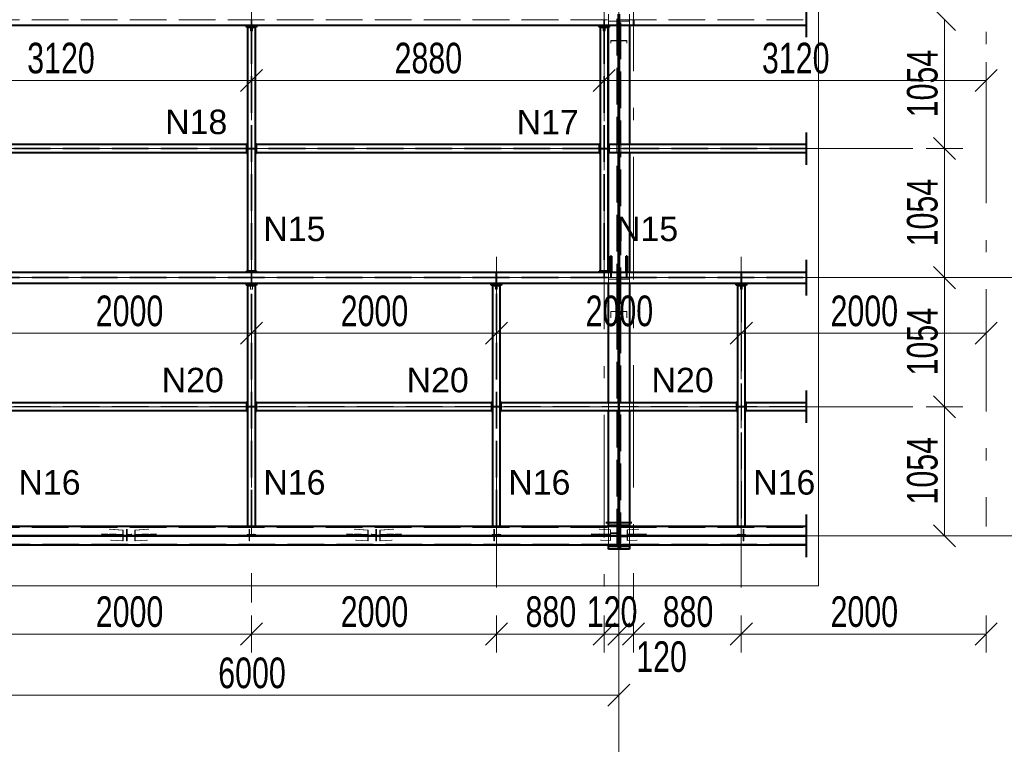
# Model space of a CAD drawing. Header units: metres. Extents: x 217 to 322, y -6 to 53.
# Tile 29 of 39: x 259 to 267, y 37 to 43. Entities that reach past the tile are written whole.
import ezdxf

# ---------------------------------------------------------------- set-up
doc = ezdxf.new("R2010")
doc.units = ezdxf.units.M
for name, pattern in [('__RA_15', [1.7, 1, -0.3, 0.1, -0.3]), ('__RA_2', [0.4, 0.3, -0.1]), ('__RA_4', [0.6, 0.3, -0.1, 0, -0.1, 0, -0.1])]:
    doc.linetypes.add(name, pattern=pattern)
for name, color, linetype, lineweight in [('OSY', 204, '__RA_15', 13), ('POPIS', 7, 'Continuous', 13), ('Standard', 7, 'Continuous', 40), ('VYZTUZ', 11, 'Continuous', 50)]:
    doc.layers.add(name, color=color, linetype=linetype, lineweight=lineweight)
doc.styles.add('ARIAL', font='ARIAL.TTF')

msp = doc.modelspace()

# ---------------------------------------------------------------- linework, layer by layer
at = {"layer": 'OSY', "color": 204, "linetype": 'Continuous', "lineweight": 13}
for p, q in [((264.0971, 36.1652), (264.0971, 47.9132)), ((227.8694, 42.0713), (266.4974, 42.0713)), ((223.0094, 41.0174), (268.4574, 41.0174)), ((227.8694, 39.9636), (266.4974, 39.9636)), ((223.0094, 38.9097), (268.4574, 38.9097))]:
    msp.add_line(p, q, dxfattribs=at)
at = {"layer": 'OSY', "color": 204, "linetype": '__RA_15', "lineweight": 13}
for p, q in [((267.0971, 46.0247), (267.0971, 38.9847)), ((261.0971, 45.4037), (261.0971, 38.3637)), ((264.2171, 45.4037), (264.2171, 38.3637)), ((263.9771, 43.296), (263.9771, 38.4059)), ((263.0971, 41.1883), (263.0971, 38.3637)), ((265.0971, 41.1883), (265.0971, 38.3637))]:
    msp.add_line(p, q, dxfattribs=at)
at = {"layer": 'Standard', "color": 136, "linetype": '__RA_2', "lineweight": 18}
for p, q in [((264.0811, 46.7305), (264.0811, 38.8002)), ((264.1131, 38.8002), (264.1131, 46.7305)), ((258.1031, 43.1223), (264.0911, 43.1223)), ((261.0931, 43.1223), (261.0931, 43.1123)), ((261.0931, 43.1123), (261.1011, 43.1123)), ((261.0931, 43.0801), (261.0931, 43.1123)), ((261.1011, 43.1123), (261.1011, 43.1223)), ((261.1011, 43.1123), (261.1011, 43.0801)), ((263.9731, 43.1223), (263.9731, 43.1123)), ((263.9731, 43.1123), (263.9811, 43.1123)), ((263.9731, 43.0801), (263.9731, 43.1123)), ((263.9811, 43.1123), (263.9811, 43.1223)), ((263.9811, 43.1123), (263.9811, 43.0801)), ((264.0111, 43.1223), (264.0111, 43.1701)), ((264.0111, 43.1123), (264.0111, 43.1223)), ((264.0111, 43.0671), (264.0111, 43.1123)), ((264.0111, 43.1123), (264.0911, 43.1123)), ((264.1031, 43.1223), (265.6274, 43.1223)), ((264.1031, 43.1123), (264.1811, 43.1123)), ((264.1811, 43.1223), (264.1811, 43.1123)), ((264.1831, 43.1701), (264.1831, 43.0801)), ((264.2131, 43.1223), (264.2131, 43.1123)), ((264.2131, 43.1123), (264.2211, 43.1123)), ((264.2131, 43.0801), (264.2131, 43.1123)), ((264.2211, 43.1123), (264.2211, 43.1223)), ((264.2211, 43.1123), (264.2211, 43.0801)), ((261.0899, 43.0621), (261.0899, 43.0321)), ((261.0899, 43.0321), (261.0949, 43.0321)), ((261.0949, 43.0621), (261.0949, 41.0704)), ((261.0993, 43.0621), (261.0993, 41.0704)), ((261.0993, 43.0321), (261.1043, 43.0321)), ((261.1043, 43.0321), (261.1043, 43.0621)), ((263.9699, 43.0621), (263.9699, 43.0321)), ((263.9699, 43.0321), (263.9749, 43.0321)), ((263.9749, 43.0621), (263.9749, 41.0704)), ((263.9793, 43.0621), (263.9793, 41.0704)), ((263.9793, 43.0321), (263.9843, 43.0321)), ((263.9843, 43.0321), (263.9843, 43.0621)), ((264.0851, 42.9532), (264.0311, 42.9532)), ((264.0311, 42.9532), (264.0311, 42.9505)), ((264.0311, 42.9505), (264.0311, 42.9309)), ((264.0311, 42.9505), (264.0911, 42.9505)), ((264.0851, 42.9555), (264.0851, 42.9532)), ((264.0851, 42.9442), (264.0851, 42.9532)), ((264.1031, 42.9505), (264.1631, 42.9505)), ((264.1091, 42.9532), (264.1091, 42.9555)), ((264.1631, 42.9532), (264.1091, 42.9532)), ((264.1091, 42.9532), (264.1091, 42.9442)), ((264.1631, 42.9505), (264.1631, 42.9532)), ((264.1631, 42.9309), (264.1631, 42.9505)), ((261.0571, 42.0735), (258.0171, 42.0735)), ((261.0571, 42.0691), (258.0171, 42.0691)), ((261.0651, 42.0753), (261.0849, 42.0753)), ((261.0849, 42.0673), (261.0651, 42.0673)), ((261.0949, 42.0753), (261.0849, 42.0753)), ((261.0849, 42.0753), (261.0849, 42.0673)), ((261.0849, 42.0673), (261.0949, 42.0673)), ((261.1093, 42.0753), (261.0993, 42.0753)), ((261.0993, 42.0673), (261.1093, 42.0673)), ((261.1093, 42.0673), (261.1093, 42.0753)), ((261.1093, 42.0753), (261.1291, 42.0753)), ((261.1291, 42.0673), (261.1093, 42.0673)), ((263.9371, 42.0735), (261.1371, 42.0735)), ((263.9371, 42.0691), (261.1371, 42.0691)), ((263.9451, 42.0753), (263.9649, 42.0753)), ((263.9649, 42.0673), (263.9451, 42.0673)), ((263.9749, 42.0753), (263.9649, 42.0753)), ((263.9649, 42.0753), (263.9649, 42.0673)), ((263.9649, 42.0673), (263.9749, 42.0673)), ((263.9893, 42.0753), (263.9793, 42.0753)), ((263.9793, 42.0673), (263.9893, 42.0673)), ((263.9893, 42.0673), (263.9893, 42.0753)), ((263.9893, 42.0753), (264.0091, 42.0753)), ((264.0091, 42.0673), (263.9893, 42.0673)), ((264.0111, 42.0313), (264.0111, 42.1113)), ((265.6274, 42.0735), (264.0171, 42.0735)), ((265.6274, 42.0691), (264.0171, 42.0691)), ((264.0911, 42.1033), (264.0911, 42.0393)), ((264.1031, 42.0393), (264.1031, 42.1033)), ((264.1831, 42.1033), (264.1831, 42.0393)), ((258.1031, 41.0202), (264.0911, 41.0202)), ((258.1031, 41.0146), (264.0911, 41.0146)), ((261.0931, 41.0302), (261.0931, 41.0624)), ((261.1011, 41.0302), (261.0931, 41.0302)), ((261.0931, 41.0302), (261.0931, 41.0202)), ((261.0931, 41.0146), (261.0931, 41.0046)), ((261.1011, 41.0624), (261.1011, 41.0302)), ((261.1011, 41.0202), (261.1011, 41.0302)), ((261.1011, 41.0046), (261.1011, 41.0146)), ((263.0931, 41.0302), (263.0931, 41.0624)), ((263.1011, 41.0302), (263.0931, 41.0302)), ((263.0931, 41.0302), (263.0931, 41.0202)), ((263.0931, 41.0146), (263.0931, 41.0046)), ((263.1011, 41.0624), (263.1011, 41.0302)), ((263.1011, 41.0202), (263.1011, 41.0302)), ((263.1011, 41.0046), (263.1011, 41.0146)), ((263.9731, 41.0302), (263.9731, 41.0624)), ((263.9811, 41.0302), (263.9731, 41.0302)), ((263.9731, 41.0302), (263.9731, 41.0202)), ((263.9811, 41.0624), (263.9811, 41.0302)), ((263.9811, 41.0202), (263.9811, 41.0302)), ((264.0111, 41.0624), (264.0111, 41.0704)), ((264.0111, 41.0146), (264.0111, 41.0624)), ((264.0111, 41.0046), (264.0111, 41.0146)), ((264.0291, 41.0806), (264.0371, 41.0806)), ((264.0291, 41.0202), (264.0291, 41.0624)), ((264.0371, 41.0624), (264.0371, 41.0202)), ((264.1031, 41.0202), (265.6274, 41.0202)), ((264.1031, 41.0146), (265.6274, 41.0146)), ((264.1571, 41.0806), (264.1651, 41.0806)), ((264.1571, 41.0202), (264.1571, 41.0624)), ((264.1651, 41.0624), (264.1651, 41.0202)), ((264.1811, 41.0146), (264.1811, 41.0046)), ((264.1831, 41.0624), (264.1831, 40.9724)), ((265.0931, 41.0302), (265.0931, 41.0624)), ((265.1011, 41.0302), (265.0931, 41.0302)), ((265.0931, 41.0302), (265.0931, 41.0202)), ((265.0931, 41.0146), (265.0931, 41.0046)), ((265.1011, 41.0624), (265.1011, 41.0302)), ((265.1011, 41.0202), (265.1011, 41.0302)), ((265.1011, 41.0046), (265.1011, 41.0146)), ((261.0899, 40.9544), (261.0899, 40.9244)), ((261.0931, 41.0046), (261.1011, 41.0046)), ((261.0931, 40.9724), (261.0931, 41.0046)), ((261.0949, 38.9847), (261.0949, 40.9544)), ((261.0993, 38.9847), (261.0993, 40.9544)), ((261.1011, 41.0046), (261.1011, 40.9724)), ((261.1043, 40.9244), (261.1043, 40.9544)), ((263.0899, 40.9544), (263.0899, 40.9244)), ((263.0931, 41.0046), (263.1011, 41.0046)), ((263.0931, 40.9724), (263.0931, 41.0046)), ((263.0949, 38.9847), (263.0949, 40.9544)), ((263.0993, 38.9847), (263.0993, 40.9544)), ((263.1011, 41.0046), (263.1011, 40.9724)), ((263.1043, 40.9244), (263.1043, 40.9544)), ((264.0111, 40.9724), (264.0111, 41.0046)), ((264.0111, 41.0046), (264.0911, 41.0046)), ((264.1031, 41.0046), (264.1811, 41.0046)), ((265.0899, 40.9544), (265.0899, 40.9244)), ((265.0931, 41.0046), (265.1011, 41.0046)), ((265.0931, 40.9724), (265.0931, 41.0046)), ((265.0949, 40.9544), (265.0949, 38.9847)), ((265.0993, 40.9544), (265.0993, 38.9847)), ((265.1011, 41.0046), (265.1011, 40.9724)), ((265.1043, 40.9244), (265.1043, 40.9544)), ((261.0899, 40.9244), (261.0949, 40.9244)), ((261.0993, 40.9244), (261.1043, 40.9244)), ((263.0899, 40.9244), (263.0949, 40.9244)), ((263.0993, 40.9244), (263.1043, 40.9244)), ((265.0899, 40.9244), (265.0949, 40.9244)), ((265.0993, 40.9244), (265.1043, 40.9244)), ((264.0851, 40.7416), (264.0311, 40.7416)), ((264.0311, 40.7416), (264.0311, 40.7399)), ((264.0311, 40.7399), (264.0311, 40.6888)), ((264.0311, 40.7399), (264.0911, 40.7399)), ((264.0851, 40.7442), (264.0851, 40.7416)), ((264.0851, 40.7103), (264.0851, 40.7416)), ((264.1031, 40.7399), (264.1631, 40.7399)), ((264.1091, 40.7416), (264.1091, 40.7442)), ((264.1631, 40.7416), (264.1091, 40.7416)), ((264.1091, 40.7416), (264.1091, 40.7103)), ((264.1631, 40.7399), (264.1631, 40.7416)), ((264.1631, 40.6888), (264.1631, 40.7399)), ((261.0571, 39.9658), (259.1371, 39.9658)), ((261.0571, 39.9614), (259.1371, 39.9614)), ((261.0651, 39.9676), (261.0849, 39.9676)), ((261.0949, 39.9676), (261.0849, 39.9676)), ((261.0849, 39.9676), (261.0849, 39.9596)), ((261.1093, 39.9676), (261.0993, 39.9676)), ((261.1093, 39.9596), (261.1093, 39.9676)), ((261.1093, 39.9676), (261.1291, 39.9676)), ((263.0571, 39.9658), (261.1371, 39.9658)), ((263.0571, 39.9614), (261.1371, 39.9614)), ((263.0651, 39.9676), (263.0849, 39.9676)), ((263.0949, 39.9676), (263.0849, 39.9676)), ((263.0849, 39.9676), (263.0849, 39.9596)), ((263.1093, 39.9676), (263.0993, 39.9676)), ((263.1093, 39.9596), (263.1093, 39.9676)), ((263.1093, 39.9676), (263.1291, 39.9676)), ((265.0571, 39.9658), (263.1371, 39.9658)), ((265.0571, 39.9614), (263.1371, 39.9614)), ((264.0111, 39.9316), (264.0111, 39.9956)), ((264.0911, 39.9956), (264.0911, 39.9316)), ((264.1031, 39.9316), (264.1031, 39.9956)), ((264.1831, 39.9956), (264.1831, 39.9316)), ((265.0651, 39.9676), (265.0849, 39.9676)), ((265.0949, 39.9676), (265.0849, 39.9676)), ((265.0849, 39.9676), (265.0849, 39.9596)), ((265.1093, 39.9676), (265.0993, 39.9676)), ((265.1093, 39.9596), (265.1093, 39.9676)), ((265.1093, 39.9676), (265.1291, 39.9676)), ((265.6274, 39.9658), (265.1371, 39.9658)), ((265.6274, 39.9614), (265.1371, 39.9614)), ((261.0849, 39.9596), (261.0651, 39.9596)), ((261.0849, 39.9596), (261.0949, 39.9596)), ((261.0993, 39.9596), (261.1093, 39.9596)), ((261.1291, 39.9596), (261.1093, 39.9596)), ((263.0849, 39.9596), (263.0651, 39.9596)), ((263.0849, 39.9596), (263.0949, 39.9596)), ((263.0993, 39.9596), (263.1093, 39.9596)), ((263.1291, 39.9596), (263.1093, 39.9596)), ((265.0849, 39.9596), (265.0651, 39.9596)), ((265.0849, 39.9596), (265.0949, 39.9596)), ((265.0993, 39.9596), (265.1093, 39.9596)), ((265.1291, 39.9596), (265.1093, 39.9596)), ((258.1031, 38.9787), (264.0911, 38.9787)), ((259.8716, 38.9263), (260.0284, 38.918)), ((260.0284, 38.9141), (259.8722, 38.9223)), ((259.935, 38.9625), (260.0474, 38.9565)), ((259.94, 38.9263), (260.0474, 38.9207)), ((259.9426, 38.9625), (260.0495, 38.9568)), ((259.9471, 38.9138), (259.9471, 38.9223)), ((259.9481, 38.9223), (260.0495, 38.917)), ((260.0474, 38.9207), (260.0284, 38.918)), ((260.0284, 38.918), (260.0284, 38.9141)), ((260.0284, 38.9141), (260.0495, 38.917)), ((260.0495, 38.9568), (260.0474, 38.9565)), ((260.0474, 38.9565), (260.0474, 38.9207)), ((260.0495, 38.917), (260.0495, 38.9568)), ((260.0771, 38.9553), (260.0771, 38.9625)), ((260.0771, 38.9553), (260.0771, 38.9154)), ((260.0811, 38.9553), (260.0771, 38.9553)), ((260.0771, 38.9154), (260.1171, 38.9154)), ((260.0811, 38.9553), (260.0811, 38.9625)), ((260.0811, 38.9194), (260.0811, 38.9553)), ((260.1171, 38.9194), (260.0811, 38.9194)), ((260.1171, 38.9194), (260.1171, 38.9263)), ((260.1171, 38.9154), (260.1171, 38.9194)), ((260.1448, 38.9568), (260.2517, 38.9625)), ((260.1448, 38.9568), (260.1448, 38.917)), ((260.1469, 38.9565), (260.1448, 38.9568)), ((260.1448, 38.917), (260.2462, 38.9223)), ((260.1448, 38.917), (260.1658, 38.9141)), ((260.1469, 38.9565), (260.2593, 38.9625)), ((260.1469, 38.9207), (260.1469, 38.9565)), ((260.1469, 38.9207), (260.2543, 38.9263)), ((260.1658, 38.918), (260.1469, 38.9207)), ((260.1658, 38.918), (260.3226, 38.9263)), ((260.3221, 38.9223), (260.1658, 38.9141)), ((260.1658, 38.9141), (260.1658, 38.918)), ((260.2471, 38.9223), (260.2471, 38.9138)), ((261.0621, 38.9138), (261.0621, 38.9198)), ((261.1321, 38.9198), (261.0621, 38.9198)), ((261.0949, 38.9847), (261.0651, 38.9847)), ((261.0771, 38.9553), (261.0771, 38.9625)), ((261.0771, 38.9553), (261.0771, 38.9154)), ((261.0811, 38.9553), (261.0771, 38.9553)), ((261.0771, 38.9154), (261.1171, 38.9154)), ((261.0811, 38.9553), (261.0811, 38.9625)), ((261.0811, 38.9194), (261.0811, 38.9553)), ((261.1171, 38.9194), (261.0811, 38.9194)), ((261.1291, 38.9847), (261.0993, 38.9847)), ((261.1171, 38.9194), (261.1171, 38.9263)), ((261.1171, 38.9154), (261.1171, 38.9194)), ((261.1321, 38.9198), (261.1321, 38.9138)), ((261.8716, 38.9263), (262.0284, 38.918)), ((262.0284, 38.9141), (261.8722, 38.9223)), ((261.935, 38.9625), (262.0474, 38.9565)), ((261.94, 38.9263), (262.0474, 38.9207)), ((261.9426, 38.9625), (262.0495, 38.9568)), ((261.9471, 38.9138), (261.9471, 38.9223)), ((261.9481, 38.9223), (262.0495, 38.917)), ((262.0474, 38.9207), (262.0284, 38.918)), ((262.0284, 38.918), (262.0284, 38.9141)), ((262.0284, 38.9141), (262.0495, 38.917)), ((262.0495, 38.9568), (262.0474, 38.9565)), ((262.0474, 38.9565), (262.0474, 38.9207)), ((262.0495, 38.917), (262.0495, 38.9568)), ((262.0771, 38.9263), (262.0771, 38.9194)), ((262.1131, 38.9194), (262.0771, 38.9194)), ((262.0771, 38.9194), (262.0771, 38.9154)), ((262.0771, 38.9154), (262.1171, 38.9154)), ((262.1131, 38.9625), (262.1131, 38.9553)), ((262.1131, 38.9553), (262.1131, 38.9194)), ((262.1171, 38.9553), (262.1131, 38.9553)), ((262.1171, 38.9625), (262.1171, 38.9553)), ((262.1171, 38.9154), (262.1171, 38.9553)), ((262.1448, 38.9568), (262.2517, 38.9625)), ((262.1448, 38.9568), (262.1448, 38.917)), ((262.1469, 38.9565), (262.1448, 38.9568)), ((262.1448, 38.917), (262.2462, 38.9223)), ((262.1448, 38.917), (262.1658, 38.9141)), ((262.1469, 38.9565), (262.2593, 38.9625)), ((262.1469, 38.9207), (262.1469, 38.9565)), ((262.1469, 38.9207), (262.2543, 38.9263)), ((262.1658, 38.918), (262.1469, 38.9207)), ((262.1658, 38.918), (262.3226, 38.9263)), ((262.3221, 38.9223), (262.1658, 38.9141)), ((262.1658, 38.9141), (262.1658, 38.918)), ((262.2471, 38.9223), (262.2471, 38.9138)), ((263.0621, 38.9138), (263.0621, 38.9198)), ((263.1321, 38.9198), (263.0621, 38.9198)), ((263.0949, 38.9847), (263.0651, 38.9847)), ((263.0771, 38.9553), (263.0771, 38.9625)), ((263.0771, 38.9553), (263.0771, 38.9154)), ((263.0811, 38.9553), (263.0771, 38.9553)), ((263.0771, 38.9154), (263.1171, 38.9154)), ((263.0811, 38.9553), (263.0811, 38.9625)), ((263.0811, 38.9194), (263.0811, 38.9553)), ((263.1171, 38.9194), (263.0811, 38.9194)), ((263.1291, 38.9847), (263.0993, 38.9847)), ((263.1171, 38.9194), (263.1171, 38.9263)), ((263.1171, 38.9154), (263.1171, 38.9194)), ((263.1321, 38.9198), (263.1321, 38.9138)), ((263.8716, 38.9263), (264.0087, 38.9191)), ((264.0087, 38.9151), (263.8722, 38.9223)), ((263.935, 38.9625), (264.0277, 38.9576)), ((263.94, 38.9263), (264.0277, 38.9217)), ((263.9426, 38.9625), (264.0298, 38.9578)), ((263.9471, 38.9146), (263.9471, 38.9223)), ((263.9481, 38.9223), (264.0298, 38.918)), ((264.0277, 38.9217), (264.0087, 38.9191)), ((264.0087, 38.9191), (264.0087, 38.9151)), ((264.0087, 38.9151), (264.0298, 38.918)), ((264.0111, 38.8347), (264.0111, 38.9847)), ((264.0298, 38.9578), (264.0277, 38.9576)), ((264.0277, 38.9576), (264.0277, 38.9217)), ((264.0298, 38.918), (264.0298, 38.9578)), ((264.0311, 38.9344), (264.0311, 38.9332)), ((264.0851, 38.9332), (264.0311, 38.9332)), ((264.0311, 38.9332), (264.0311, 38.9272)), ((264.0311, 38.9272), (264.0911, 38.9272)), ((264.0851, 38.9886), (264.0851, 38.987)), ((264.0851, 38.987), (264.0851, 38.9332)), ((264.0911, 38.987), (264.0851, 38.987)), ((264.0911, 38.9947), (264.0911, 38.9847)), ((264.1031, 38.9847), (264.1031, 38.9947)), ((264.1031, 38.9787), (265.6274, 38.9787)), ((264.1644, 38.9578), (264.2517, 38.9625)), ((264.1644, 38.9578), (264.1644, 38.918)), ((264.1666, 38.9576), (264.1644, 38.9578)), ((264.1644, 38.918), (264.2462, 38.9223)), ((264.1644, 38.918), (264.1855, 38.9151)), ((264.1666, 38.9576), (264.2593, 38.9625)), ((264.1666, 38.9217), (264.1666, 38.9576)), ((264.1666, 38.9217), (264.2543, 38.9263)), ((264.1855, 38.9191), (264.1666, 38.9217)), ((264.1831, 38.9847), (264.1831, 38.8347)), ((264.1855, 38.9191), (264.3226, 38.9263)), ((264.3221, 38.9223), (264.1855, 38.9151)), ((264.1855, 38.9151), (264.1855, 38.9191)), ((264.2471, 38.9223), (264.2471, 38.9146)), ((265.1321, 38.9198), (265.0621, 38.9198)), ((265.0621, 38.9138), (265.0621, 38.9198)), ((265.0949, 38.9847), (265.0651, 38.9847)), ((265.0771, 38.9263), (265.0771, 38.9194)), ((265.1131, 38.9194), (265.0771, 38.9194)), ((265.0771, 38.9194), (265.0771, 38.9154)), ((265.0771, 38.9154), (265.1171, 38.9154)), ((265.1291, 38.9847), (265.0993, 38.9847)), ((265.1131, 38.9625), (265.1131, 38.9553)), ((265.1131, 38.9553), (265.1131, 38.9194)), ((265.1171, 38.9553), (265.1131, 38.9553)), ((265.1171, 38.9625), (265.1171, 38.9553)), ((265.1171, 38.9154), (265.1171, 38.9553)), ((265.1321, 38.9198), (265.1321, 38.9138)), ((258.1031, 38.9097), (264.0911, 38.9097)), ((264.0911, 38.9097), (258.1031, 38.9097)), ((264.0911, 38.8407), (258.1031, 38.8407)), ((259.8733, 38.9143), (260.0284, 38.9061)), ((260.0284, 38.9021), (259.8739, 38.9103)), ((260.0474, 38.9047), (259.9422, 38.9103)), ((259.9471, 38.9138), (259.9471, 38.9058)), ((260.2471, 38.9138), (259.9471, 38.9138)), ((259.9471, 38.9058), (260.2471, 38.9058)), ((260.0474, 38.8688), (259.9471, 38.8741)), ((260.0495, 38.909), (259.9492, 38.9143)), ((260.0495, 38.8691), (259.9547, 38.8741)), ((260.0495, 38.909), (260.0284, 38.9061)), ((260.0284, 38.9061), (260.0284, 38.9021)), ((260.0284, 38.9021), (260.0474, 38.9047)), ((260.0474, 38.9047), (260.0474, 38.8688)), ((260.0474, 38.8688), (260.0495, 38.8691)), ((260.0495, 38.8691), (260.0495, 38.909)), ((260.0771, 38.9143), (260.0771, 38.9074)), ((260.0771, 38.9074), (260.0771, 38.8676)), ((260.1171, 38.9074), (260.0771, 38.9074)), ((260.0771, 38.8676), (260.0811, 38.8676)), ((260.0811, 38.9103), (260.0811, 38.9034)), ((260.0811, 38.8676), (260.0811, 38.9034)), ((260.0811, 38.9034), (260.1171, 38.9034)), ((260.1171, 38.9074), (260.1171, 38.9143)), ((260.1171, 38.9034), (260.1171, 38.9074)), ((260.2451, 38.9143), (260.1448, 38.909)), ((260.1448, 38.909), (260.1448, 38.8691)), ((260.1658, 38.9061), (260.1448, 38.909)), ((260.2395, 38.8741), (260.1448, 38.8691)), ((260.1448, 38.8691), (260.1469, 38.8688)), ((260.2521, 38.9103), (260.1469, 38.9047)), ((260.1469, 38.8688), (260.1469, 38.9047)), ((260.1469, 38.9047), (260.1658, 38.9021)), ((260.2471, 38.8741), (260.1469, 38.8688)), ((260.1658, 38.9061), (260.321, 38.9143)), ((260.3204, 38.9103), (260.1658, 38.9021)), ((260.1658, 38.9021), (260.1658, 38.9061)), ((260.2471, 38.9138), (260.2471, 38.9058)), ((261.1321, 38.9138), (261.0621, 38.9138)), ((261.0621, 38.9138), (261.0621, 38.9058)), ((261.0621, 38.9118), (261.1321, 38.9118)), ((261.0621, 38.9058), (261.1321, 38.9058)), ((261.0771, 38.9143), (261.0771, 38.9074)), ((261.0771, 38.9074), (261.0771, 38.8676)), ((261.1171, 38.9074), (261.0771, 38.9074)), ((261.0771, 38.8676), (261.0811, 38.8676)), ((261.0811, 38.9103), (261.0811, 38.9034)), ((261.0811, 38.8676), (261.0811, 38.9034)), ((261.0811, 38.9034), (261.1171, 38.9034)), ((261.1171, 38.9074), (261.1171, 38.9143)), ((261.1171, 38.9034), (261.1171, 38.9074)), ((261.1321, 38.9138), (261.1321, 38.9058)), ((261.8733, 38.9143), (262.0284, 38.9061)), ((262.0284, 38.9021), (261.8739, 38.9103)), ((262.0474, 38.9047), (261.9422, 38.9103)), ((261.9471, 38.9058), (261.9471, 38.9138)), ((262.2471, 38.9138), (261.9471, 38.9138)), ((261.9471, 38.9058), (262.2471, 38.9058)), ((262.0474, 38.8688), (261.9471, 38.8741)), ((262.0495, 38.909), (261.9492, 38.9143)), ((262.0495, 38.8691), (261.9547, 38.8741)), ((262.0495, 38.909), (262.0284, 38.9061)), ((262.0284, 38.9061), (262.0284, 38.9021)), ((262.0284, 38.9021), (262.0474, 38.9047)), ((262.0474, 38.9047), (262.0474, 38.8688)), ((262.0474, 38.8688), (262.0495, 38.8691)), ((262.0495, 38.8691), (262.0495, 38.909)), ((262.0771, 38.9143), (262.0771, 38.9074)), ((262.1171, 38.9074), (262.0771, 38.9074)), ((262.0771, 38.9074), (262.0771, 38.9034)), ((262.0771, 38.9034), (262.1131, 38.9034)), ((262.1131, 38.9034), (262.1131, 38.9103)), ((262.1131, 38.9034), (262.1131, 38.8676)), ((262.1131, 38.8676), (262.1171, 38.8676)), ((262.1171, 38.9074), (262.1171, 38.9143)), ((262.1171, 38.8676), (262.1171, 38.9074)), ((262.2451, 38.9143), (262.1448, 38.909)), ((262.1448, 38.909), (262.1448, 38.8691)), ((262.1658, 38.9061), (262.1448, 38.909)), ((262.2395, 38.8741), (262.1448, 38.8691)), ((262.1448, 38.8691), (262.1469, 38.8688)), ((262.2521, 38.9103), (262.1469, 38.9047)), ((262.1469, 38.8688), (262.1469, 38.9047)), ((262.1469, 38.9047), (262.1658, 38.9021)), ((262.2471, 38.8741), (262.1469, 38.8688)), ((262.1658, 38.9061), (262.321, 38.9143)), ((262.3204, 38.9103), (262.1658, 38.9021)), ((262.1658, 38.9021), (262.1658, 38.9061)), ((262.2471, 38.9058), (262.2471, 38.9138)), ((263.1321, 38.9138), (263.0621, 38.9138)), ((263.0621, 38.9138), (263.0621, 38.9058)), ((263.0621, 38.9118), (263.1321, 38.9118)), ((263.0621, 38.9058), (263.1321, 38.9058)), ((263.0771, 38.9143), (263.0771, 38.9074)), ((263.0771, 38.9074), (263.0771, 38.8676)), ((263.1171, 38.9074), (263.0771, 38.9074)), ((263.0771, 38.8676), (263.0811, 38.8676)), ((263.0811, 38.9103), (263.0811, 38.9034)), ((263.0811, 38.8676), (263.0811, 38.9034)), ((263.0811, 38.9034), (263.1171, 38.9034)), ((263.1171, 38.9074), (263.1171, 38.9143)), ((263.1171, 38.9034), (263.1171, 38.9074)), ((263.1321, 38.9138), (263.1321, 38.9058)), ((263.8733, 38.9143), (264.0087, 38.9071)), ((264.0087, 38.9031), (263.8739, 38.9103)), ((264.0277, 38.9057), (263.9422, 38.9103)), ((263.9471, 38.9146), (263.9471, 38.9067)), ((264.0811, 38.9146), (263.9471, 38.9146)), ((263.9471, 38.9067), (264.0811, 38.9067)), ((264.0277, 38.8699), (263.9471, 38.8741)), ((264.0298, 38.91), (263.9492, 38.9143)), ((264.0298, 38.8702), (263.9547, 38.8741)), ((264.0298, 38.91), (264.0087, 38.9071)), ((264.0087, 38.9071), (264.0087, 38.9031)), ((264.0087, 38.9031), (264.0277, 38.9057)), ((264.0277, 38.9057), (264.0277, 38.8699)), ((264.0277, 38.8699), (264.0298, 38.8702)), ((264.0298, 38.8702), (264.0298, 38.91)), ((264.1031, 38.9097), (265.6274, 38.9097)), ((265.6274, 38.9097), (264.1031, 38.9097)), ((264.1631, 38.9073), (264.1031, 38.9073)), ((264.1031, 38.8475), (264.1091, 38.8475)), ((265.6274, 38.8407), (264.1031, 38.8407)), ((264.1091, 38.9023), (264.1091, 38.9013)), ((264.1091, 38.8475), (264.1091, 38.9013)), ((264.1091, 38.9013), (264.1631, 38.9013)), ((264.2471, 38.9146), (264.1131, 38.9146)), ((264.1131, 38.9067), (264.2471, 38.9067)), ((264.1631, 38.9073), (264.1631, 38.9083)), ((264.1631, 38.9013), (264.1631, 38.9073)), ((264.2451, 38.9143), (264.1644, 38.91)), ((264.1644, 38.91), (264.1644, 38.8702)), ((264.1855, 38.9071), (264.1644, 38.91)), ((264.2395, 38.8741), (264.1644, 38.8702)), ((264.1644, 38.8702), (264.1666, 38.8699)), ((264.2521, 38.9103), (264.1666, 38.9057)), ((264.1666, 38.8699), (264.1666, 38.9057)), ((264.1666, 38.9057), (264.1855, 38.9031)), ((264.2471, 38.8741), (264.1666, 38.8699)), ((264.1855, 38.9071), (264.321, 38.9143)), ((264.3097, 38.9097), (264.1855, 38.9031)), ((264.1855, 38.9031), (264.1855, 38.9071)), ((264.2471, 38.9067), (264.2471, 38.9146)), ((264.3204, 38.9103), (264.3097, 38.9097)), ((265.1321, 38.9138), (265.0621, 38.9138)), ((265.0621, 38.9058), (265.0621, 38.9138)), ((265.0621, 38.9118), (265.1321, 38.9118)), ((265.0621, 38.9058), (265.1321, 38.9058)), ((265.0771, 38.9143), (265.0771, 38.9074)), ((265.1171, 38.9074), (265.0771, 38.9074)), ((265.0771, 38.9074), (265.0771, 38.9034)), ((265.0771, 38.9034), (265.1131, 38.9034)), ((265.1131, 38.9034), (265.1131, 38.9103)), ((265.1131, 38.9034), (265.1131, 38.8676)), ((265.1131, 38.8676), (265.1171, 38.8676)), ((265.1171, 38.9074), (265.1171, 38.9143)), ((265.1171, 38.8676), (265.1171, 38.9074)), ((265.1321, 38.9058), (265.1321, 38.9138)), ((264.0111, 38.8002), (264.0811, 38.8002)), ((264.0811, 38.8062), (264.0911, 38.8062)), ((264.0911, 38.8347), (264.0911, 38.8247)), ((264.1031, 38.8247), (264.1031, 38.8347)), ((264.1031, 38.8062), (264.1131, 38.8062)), ((264.1131, 38.8002), (264.1831, 38.8002))]:
    msp.add_line(p, q, dxfattribs=at)
at = {"layer": 'Standard', "color": 1, "linetype": '__RA_4', "lineweight": 40}
for p, q in [((265.6274, 43.2701), (265.6274, 42.9801)), ((265.6274, 42.2033), (265.6274, 41.9393)), ((265.6274, 41.1624), (265.6274, 40.8724)), ((265.6274, 40.0956), (265.6274, 39.8316)), ((265.6274, 39.0847), (265.6274, 38.8097)), ((263.9911, 39.0187), (264.2031, 39.0187)), ((265.6274, 39.0097), (265.6274, 38.7347))]:
    msp.add_line(p, q, dxfattribs=at)
at = {"layer": 'Standard', "color": 1, "linetype": 'Continuous', "lineweight": 40}
for p, q in [((264.0911, 43.1701), (264.0911, 43.0801)), ((264.1031, 43.1223), (264.0911, 43.1223)), ((264.0911, 43.1123), (264.1031, 43.1123)), ((264.1031, 43.0801), (264.1031, 43.1701)), ((258.1031, 43.0801), (264.0911, 43.0801)), ((261.0471, 43.0721), (261.0471, 43.0801)), ((261.0471, 43.0721), (261.1471, 43.0721)), ((261.0549, 43.0721), (261.0549, 43.0671)), ((261.0549, 43.0671), (261.0899, 43.0671)), ((261.0651, 43.0621), (261.0651, 41.0704)), ((261.0651, 43.0621), (261.1291, 43.0621)), ((261.0899, 43.0671), (261.0899, 43.0621)), ((261.0949, 43.0621), (261.0949, 43.0721)), ((261.0993, 43.0721), (261.0993, 43.0621)), ((261.1043, 43.0621), (261.1043, 43.0671)), ((261.1043, 43.0671), (261.1393, 43.0671)), ((261.1291, 41.0704), (261.1291, 43.0621)), ((261.1393, 43.0671), (261.1393, 43.0721)), ((261.1471, 43.0801), (261.1471, 43.0721)), ((263.9271, 43.0721), (263.9271, 43.0801)), ((263.9271, 43.0721), (264.0271, 43.0721)), ((263.9349, 43.0721), (263.9349, 43.0671)), ((263.9349, 43.0671), (263.9699, 43.0671)), ((263.9451, 43.0621), (263.9451, 41.0704)), ((263.9451, 43.0621), (264.0091, 43.0621)), ((263.9699, 43.0671), (263.9699, 43.0621)), ((263.9749, 43.0621), (263.9749, 43.0721)), ((263.9793, 43.0721), (263.9793, 43.0621)), ((263.9843, 43.0621), (263.9843, 43.0671)), ((263.9843, 43.0671), (264.0193, 43.0671)), ((264.0091, 41.0704), (264.0091, 43.0621)), ((264.0111, 42.1113), (264.0111, 43.0671)), ((264.0193, 43.0671), (264.0193, 43.0721)), ((264.0271, 43.0801), (264.0271, 43.0721)), ((264.0911, 43.0801), (264.0911, 42.1033)), ((264.1031, 42.1033), (264.1031, 43.0801)), ((264.1031, 43.0801), (265.6274, 43.0801)), ((264.1831, 43.0801), (264.1831, 42.1033)), ((264.1031, 42.816), (264.0911, 42.816)), ((261.0571, 42.1033), (258.0171, 42.1033)), ((261.0571, 42.1113), (261.0571, 42.1033)), ((261.0571, 42.1113), (261.0651, 42.1113)), ((261.0571, 42.1033), (261.0571, 42.0393)), ((261.1291, 42.1113), (261.1371, 42.1113)), ((261.1371, 42.1033), (261.1371, 42.1113)), ((261.1371, 42.0393), (261.1371, 42.1033)), ((263.9371, 42.1033), (261.1371, 42.1033)), ((263.9371, 42.1113), (263.9371, 42.1033)), ((263.9371, 42.1113), (263.9451, 42.1113)), ((263.9371, 42.1033), (263.9371, 42.0393)), ((264.0091, 42.1113), (264.0171, 42.1113)), ((264.0171, 42.1033), (264.0171, 42.1113)), ((265.6274, 42.1033), (264.0171, 42.1033)), ((264.0171, 42.0393), (264.0171, 42.1033)), ((258.0171, 42.0393), (261.0571, 42.0393)), ((261.0571, 42.0393), (261.0571, 42.0313)), ((261.0651, 42.0313), (261.0571, 42.0313)), ((261.1371, 42.0313), (261.1291, 42.0313)), ((261.1371, 42.0313), (261.1371, 42.0393)), ((261.1371, 42.0393), (263.9371, 42.0393)), ((263.9371, 42.0393), (263.9371, 42.0313)), ((263.9451, 42.0313), (263.9371, 42.0313)), ((264.0171, 42.0313), (264.0091, 42.0313)), ((264.0111, 41.0704), (264.0111, 42.0313)), ((264.0171, 42.0313), (264.0171, 42.0393)), ((264.0171, 42.0393), (265.6274, 42.0393)), ((264.0911, 42.0393), (264.0911, 41.0624)), ((264.1031, 41.0624), (264.1031, 42.0393)), ((264.1831, 42.0393), (264.1831, 41.0624)), ((264.0291, 41.0624), (264.0291, 41.1937)), ((264.0371, 41.1937), (264.0291, 41.1937)), ((264.0371, 41.1937), (264.0371, 41.0624)), ((264.1651, 41.1937), (264.1571, 41.1937)), ((264.1571, 41.0624), (264.1571, 41.1937)), ((264.1651, 41.1937), (264.1651, 41.0624)), ((264.1031, 41.0983), (264.0911, 41.0983)), ((258.1031, 41.0624), (264.0911, 41.0624)), ((261.0571, 41.0624), (261.0571, 41.0704)), ((261.0651, 41.0704), (261.0571, 41.0704)), ((261.1291, 41.0704), (261.0651, 41.0704)), ((261.1371, 41.0704), (261.1291, 41.0704)), ((261.1371, 41.0704), (261.1371, 41.0624)), ((263.9371, 41.0624), (263.9371, 41.0704)), ((263.9451, 41.0704), (263.9371, 41.0704)), ((264.0091, 41.0704), (263.9451, 41.0704)), ((264.0171, 41.0704), (264.0091, 41.0704)), ((264.0171, 41.0704), (264.0171, 41.0624)), ((264.0911, 41.0624), (264.0911, 40.9724)), ((264.1031, 41.0146), (264.0911, 41.0146)), ((264.1031, 41.0624), (265.6274, 41.0624)), ((264.1031, 40.9724), (264.1031, 41.0624)), ((258.1031, 40.9724), (264.0911, 40.9724)), ((261.0471, 40.9644), (261.0471, 40.9724)), ((261.0471, 40.9644), (261.1471, 40.9644)), ((261.0549, 40.9644), (261.0549, 40.9594)), ((261.0549, 40.9594), (261.0899, 40.9594)), ((261.0651, 40.9544), (261.1291, 40.9544)), ((261.0651, 40.9544), (261.0651, 38.9847)), ((261.0899, 40.9594), (261.0899, 40.9544)), ((261.0949, 40.9544), (261.0949, 40.9644)), ((261.0993, 40.9644), (261.0993, 40.9544)), ((261.1043, 40.9544), (261.1043, 40.9594)), ((261.1043, 40.9594), (261.1393, 40.9594)), ((261.1291, 38.9847), (261.1291, 40.9544)), ((261.1393, 40.9594), (261.1393, 40.9644)), ((261.1471, 40.9724), (261.1471, 40.9644)), ((263.0471, 40.9644), (263.0471, 40.9724)), ((263.0471, 40.9644), (263.1471, 40.9644)), ((263.0549, 40.9644), (263.0549, 40.9594)), ((263.0549, 40.9594), (263.0899, 40.9594)), ((263.0651, 40.9544), (263.1291, 40.9544)), ((263.0651, 40.9544), (263.0651, 38.9847)), ((263.0899, 40.9594), (263.0899, 40.9544)), ((263.0949, 40.9544), (263.0949, 40.9644)), ((263.0993, 40.9644), (263.0993, 40.9544)), ((263.1043, 40.9544), (263.1043, 40.9594)), ((263.1043, 40.9594), (263.1393, 40.9594)), ((263.1291, 38.9847), (263.1291, 40.9544)), ((263.1393, 40.9594), (263.1393, 40.9644)), ((263.1471, 40.9724), (263.1471, 40.9644)), ((264.0111, 39.9956), (264.0111, 40.9724)), ((264.0911, 41.0046), (264.1031, 41.0046)), ((264.0911, 40.9724), (264.0911, 39.9956)), ((264.1031, 39.9956), (264.1031, 40.9724)), ((264.1031, 40.9724), (265.6274, 40.9724)), ((264.1831, 40.9724), (264.1831, 39.9956)), ((265.0471, 40.9644), (265.0471, 40.9724)), ((265.0471, 40.9644), (265.1471, 40.9644)), ((265.0549, 40.9644), (265.0549, 40.9594)), ((265.0549, 40.9594), (265.0899, 40.9594)), ((265.0651, 40.9544), (265.0651, 38.9847)), ((265.0651, 40.9544), (265.1291, 40.9544)), ((265.0899, 40.9594), (265.0899, 40.9544)), ((265.0949, 40.9544), (265.0949, 40.9644)), ((265.0993, 40.9644), (265.0993, 40.9544)), ((265.1043, 40.9544), (265.1043, 40.9594)), ((265.1043, 40.9594), (265.1393, 40.9594)), ((265.1291, 38.9847), (265.1291, 40.9544)), ((265.1393, 40.9594), (265.1393, 40.9644)), ((265.1471, 40.9724), (265.1471, 40.9644)), ((264.1031, 40.5983), (264.0911, 40.5983)), ((261.0571, 39.9956), (259.1371, 39.9956)), ((261.0571, 40.0036), (261.0571, 39.9956)), ((261.0571, 40.0036), (261.0651, 40.0036)), ((261.0571, 39.9956), (261.0571, 39.9316)), ((261.1291, 40.0036), (261.1371, 40.0036)), ((261.1371, 39.9956), (261.1371, 40.0036)), ((261.1371, 39.9316), (261.1371, 39.9956)), ((263.0571, 39.9956), (261.1371, 39.9956)), ((263.0571, 40.0036), (263.0571, 39.9956)), ((263.0571, 40.0036), (263.0651, 40.0036)), ((263.0571, 39.9956), (263.0571, 39.9316)), ((263.1291, 40.0036), (263.1371, 40.0036)), ((263.1371, 39.9956), (263.1371, 40.0036)), ((263.1371, 39.9316), (263.1371, 39.9956)), ((265.0571, 39.9956), (263.1371, 39.9956)), ((265.0571, 40.0036), (265.0571, 39.9956)), ((265.0571, 40.0036), (265.0651, 40.0036)), ((265.0571, 39.9956), (265.0571, 39.9316)), ((265.1291, 40.0036), (265.1371, 40.0036)), ((265.1371, 39.9956), (265.1371, 40.0036)), ((265.6274, 39.9956), (265.1371, 39.9956)), ((265.1371, 39.9316), (265.1371, 39.9956)), ((259.1371, 39.9316), (261.0571, 39.9316)), ((261.0571, 39.9316), (261.0571, 39.9236)), ((261.0651, 39.9236), (261.0571, 39.9236)), ((261.1371, 39.9236), (261.1291, 39.9236)), ((261.1371, 39.9236), (261.1371, 39.9316)), ((261.1371, 39.9316), (263.0571, 39.9316)), ((263.0571, 39.9316), (263.0571, 39.9236)), ((263.0651, 39.9236), (263.0571, 39.9236)), ((263.1371, 39.9236), (263.1291, 39.9236)), ((263.1371, 39.9236), (263.1371, 39.9316)), ((263.1371, 39.9316), (265.0571, 39.9316)), ((264.0111, 38.9947), (264.0111, 39.9316)), ((264.0911, 39.9316), (264.0911, 38.9947)), ((264.1031, 38.9947), (264.1031, 39.9316)), ((264.1831, 39.9316), (264.1831, 38.9847)), ((265.0571, 39.9316), (265.0571, 39.9236)), ((265.0651, 39.9236), (265.0571, 39.9236)), ((265.1371, 39.9236), (265.1291, 39.9236)), ((265.1371, 39.9236), (265.1371, 39.9316)), ((265.1371, 39.9316), (265.6274, 39.9316)), ((264.1031, 39.0109), (264.0911, 39.0109)), ((261.0651, 38.9847), (259.1291, 38.9847)), ((261.1291, 38.9847), (261.0651, 38.9847)), ((261.1291, 38.9847), (261.0651, 38.9847)), ((263.0651, 38.9847), (261.1291, 38.9847)), ((263.1291, 38.9847), (263.0651, 38.9847)), ((263.1291, 38.9847), (263.0651, 38.9847)), ((264.0911, 38.9847), (263.1291, 38.9847)), ((264.0111, 38.9847), (264.0111, 38.9947)), ((264.1811, 38.9947), (264.0111, 38.9947)), ((264.0911, 38.9847), (264.1031, 38.9847)), ((264.0911, 38.9847), (264.0911, 38.9097)), ((265.0651, 38.9847), (264.1031, 38.9847)), ((264.1031, 38.9097), (264.1031, 38.9847)), ((264.1811, 38.9947), (264.1811, 38.9847)), ((265.1291, 38.9847), (265.0651, 38.9847)), ((265.1291, 38.9847), (265.0651, 38.9847)), ((265.6274, 38.9847), (265.1291, 38.9847)), ((258.1031, 38.9097), (264.0911, 38.9097)), ((264.0911, 38.9097), (258.1031, 38.9097)), ((264.0911, 38.9097), (264.0911, 38.8347)), ((264.1031, 38.9097), (265.6274, 38.9097)), ((265.6274, 38.9097), (264.1031, 38.9097)), ((264.1031, 38.8347), (264.1031, 38.9097)), ((258.1031, 38.8347), (264.0911, 38.8347)), ((264.0111, 38.8247), (264.0111, 38.8347)), ((264.0111, 38.7993), (264.0111, 38.8247)), ((264.0111, 38.8247), (264.1811, 38.8247)), ((264.0911, 38.7993), (264.0111, 38.7993)), ((264.1031, 38.8347), (264.0911, 38.8347)), ((264.0911, 38.8247), (264.0911, 38.7993)), ((264.1031, 38.8102), (264.0911, 38.8102)), ((264.1031, 38.8347), (265.6274, 38.8347)), ((264.1031, 38.7993), (264.1031, 38.8247)), ((264.1831, 38.7993), (264.1031, 38.7993)), ((264.1811, 38.8347), (264.1811, 38.8247)), ((264.1831, 38.8347), (264.1831, 38.7993))]:
    msp.add_line(p, q, dxfattribs=at)
at = {"layer": 'Standard', "color": 204, "linetype": 'Continuous', "lineweight": 13}
for p in [(227.6952, 38.8347), (265.6274, 38.8407)]:
    msp.add_line(p, (265.6274, 38.8407), dxfattribs=at)
at = {"layer": 'Standard', "color": 7, "linetype": 'Continuous', "lineweight": 13}
msp.add_lwpolyline([(222.9094, 38.5015), (265.7274, 38.5015), (265.7274, 46.8305), (222.9094, 46.8305), (222.9094, 38.5015)], dxfattribs=at)
at = {"layer": 'VYZTUZ', "color": 171, "linetype": 'Continuous', "lineweight": 18}
for p, q in [((266.8471, 43.0351), (266.6671, 43.2151)), ((266.7571, 42.0713), (266.7571, 43.1251)), ((261.0971, 42.6276), (261.0971, 42.7776)), ((263.9771, 42.6276), (263.9771, 42.7776)), ((267.0971, 42.6276), (267.0971, 42.7776)), ((261.0071, 42.5376), (261.1871, 42.7176)), ((263.8871, 42.5376), (264.0671, 42.7176)), ((267.0071, 42.5376), (267.1871, 42.7176)), ((257.9771, 42.6276), (261.0971, 42.6276)), ((261.0971, 42.6276), (261.0971, 42.4776)), ((261.0971, 42.6276), (263.9771, 42.6276)), ((263.9771, 42.6276), (263.9771, 42.4776)), ((263.9771, 42.6276), (267.0971, 42.6276)), ((267.0971, 42.6276), (267.0971, 42.4776)), ((266.8471, 41.9813), (266.6671, 42.1613)), ((266.7571, 42.0713), (266.6071, 42.0713)), ((266.7571, 42.0713), (266.9071, 42.0713)), ((266.7571, 41.0174), (266.7571, 42.0713)), ((266.8471, 40.9274), (266.6671, 41.1074)), ((266.7571, 41.0174), (266.6071, 41.0174)), ((266.7571, 41.0174), (266.9071, 41.0174)), ((266.7571, 39.9636), (266.7571, 41.0174)), ((261.0971, 40.5635), (261.0971, 40.7135)), ((263.0971, 40.5635), (263.0971, 40.7135)), ((265.0971, 40.5635), (265.0971, 40.7135)), ((267.0971, 40.5635), (267.0971, 40.7135)), ((261.0071, 40.4735), (261.1871, 40.6535)), ((263.0071, 40.4735), (263.1871, 40.6535)), ((265.0071, 40.4735), (265.1871, 40.6535)), ((267.0071, 40.4735), (267.1871, 40.6535)), ((259.0971, 40.5635), (261.0971, 40.5635)), ((261.0971, 40.5635), (261.0971, 40.4135)), ((261.0971, 40.5635), (263.0971, 40.5635)), ((263.0971, 40.5635), (263.0971, 40.4135)), ((263.0971, 40.5635), (265.0971, 40.5635)), ((265.0971, 40.5635), (265.0971, 40.4135)), ((265.0971, 40.5635), (267.0971, 40.5635)), ((267.0971, 40.5635), (267.0971, 40.4135)), ((266.8471, 39.8736), (266.6671, 40.0536)), ((266.7571, 39.9636), (266.6071, 39.9636)), ((266.7571, 39.9636), (266.9071, 39.9636)), ((266.8471, 38.8197), (266.6671, 38.9997)), ((266.7571, 38.9097), (266.6071, 38.9097)), ((266.7571, 38.9097), (266.9071, 38.9097)), ((261.0071, 38.0177), (261.1871, 38.1977)), ((261.0971, 38.1077), (261.0971, 38.2577)), ((263.0071, 38.0177), (263.1871, 38.1977)), ((263.0971, 38.1077), (263.0971, 38.2577)), ((263.8871, 38.0177), (264.0671, 38.1977)), ((263.9771, 38.1077), (263.9771, 38.2577)), ((264.0071, 38.0177), (264.1871, 38.1977)), ((264.0971, 38.1077), (264.0971, 38.2577)), ((264.1271, 38.0177), (264.3071, 38.1977)), ((264.2171, 38.1077), (264.2171, 38.2577)), ((265.0071, 38.0177), (265.1871, 38.1977)), ((265.0971, 38.1077), (265.0971, 38.2577)), ((267.0071, 38.0177), (267.1871, 38.1977)), ((267.0971, 38.1077), (267.0971, 38.2577)), ((259.0971, 38.1077), (261.0971, 38.1077)), ((261.0971, 38.1077), (261.0971, 37.9577)), ((261.0971, 38.1077), (263.0971, 38.1077)), ((263.0971, 38.1077), (263.0971, 37.9577)), ((263.0971, 38.1077), (263.9771, 38.1077)), ((263.9771, 38.1077), (263.9771, 37.9577)), ((263.9771, 38.1077), (264.0971, 38.1077)), ((264.0971, 38.1077), (264.0971, 37.9577)), ((264.0971, 38.1077), (264.2171, 38.1077)), ((264.2171, 38.1077), (264.2171, 37.9577)), ((264.2171, 38.1077), (265.0971, 38.1077)), ((265.0971, 38.1077), (265.0971, 37.9577)), ((265.0971, 38.1077), (267.0971, 38.1077)), ((267.0971, 38.1077), (267.0971, 37.9577)), ((264.0971, 37.6077), (264.0971, 37.7577)), ((264.0071, 37.5177), (264.1871, 37.6977)), ((258.0971, 37.6077), (264.0971, 37.6077)), ((264.0971, 37.6077), (264.0971, 37.4577))]:
    msp.add_line(p, q, dxfattribs=at)
msp.add_lwpolyline([(266.7571, 38.9097), (266.7571, 39.0499), (266.7571, 39.0499), (266.7571, 39.9636)], dxfattribs=at)

# ---------------------------------------------------------------- texts
at = {"layer": 'POPIS', "color": 204, "linetype": 'Continuous', "lineweight": 13, "char_height": 0.2, "width": 0.09912, "attachment_point": 7, "style": 'ARIAL'}
for s, insert in [('\\W0.99;N18', (260.3921, 42.1864)), ('\\W0.99;N17', (263.2621, 42.1864)), ('\\W0.99;N15', (261.1941, 41.313)), ('\\W0.99;N15', (264.0741, 41.313)), ('\\W0.99;N20', (260.364, 40.0784)), ('\\W0.99;N20', (262.364, 40.0784)), ('\\W0.99;N20', (264.364, 40.0784)), ('\\W0.99;N16', (259.1941, 39.243)), ('\\W0.99;N16', (261.1941, 39.243)), ('\\W0.99;N16', (263.1941, 39.243)), ('\\W0.99;N16', (265.1941, 39.243))]:
    msp.add_mtext(s, dxfattribs=dict(at, insert=insert))
at = {"layer": 'VYZTUZ', "color": 171, "linetype": 'Continuous', "lineweight": 18, "char_height": 0.25, "width": 0.089286, "attachment_point": 7, "style": 'ARIAL'}
for s, insert in [('\\W0.71;3120', (259.2656, 42.6821)), ('\\W0.71;2880', (262.2656, 42.6819)), ('\\W0.71;3120', (265.2656, 42.6821)), ('\\W0.71;2000', (259.8256, 40.6177)), ('\\W0.71;2000', (261.8256, 40.6177)), ('\\W0.71;2000', (263.8256, 40.6177)), ('\\W0.71;2000', (265.8256, 40.6177)), ('\\W0.71;2000', (259.8256, 38.162)), ('\\W0.71;2000', (261.8256, 38.162)), ('\\W0.71;880', (263.335, 38.162)), ('\\W0.71;120', (263.835, 38.162)), ('\\W0.71;880', (264.455, 38.162)), ('\\W0.71;2000', (265.8256, 38.162)), ('\\W0.71;120', (264.2388, 37.7947)), ('\\W0.71;6000', (260.8256, 37.662))]:
    msp.add_mtext(s, dxfattribs=dict(at, insert=insert))
at = {"layer": 'VYZTUZ', "color": 171, "linetype": 'Continuous', "lineweight": 18, "char_height": 0.25, "width": 0.089286, "attachment_point": 7, "rotation": 90, "style": 'ARIAL'}
for insert in [(266.7029, 42.3267), (266.7029, 41.2729), (266.7029, 40.219), (266.7029, 39.1652)]:
    msp.add_mtext('\\W0.71;1054', dxfattribs=dict(at, insert=insert))

doc.saveas('drawing.dxf')
